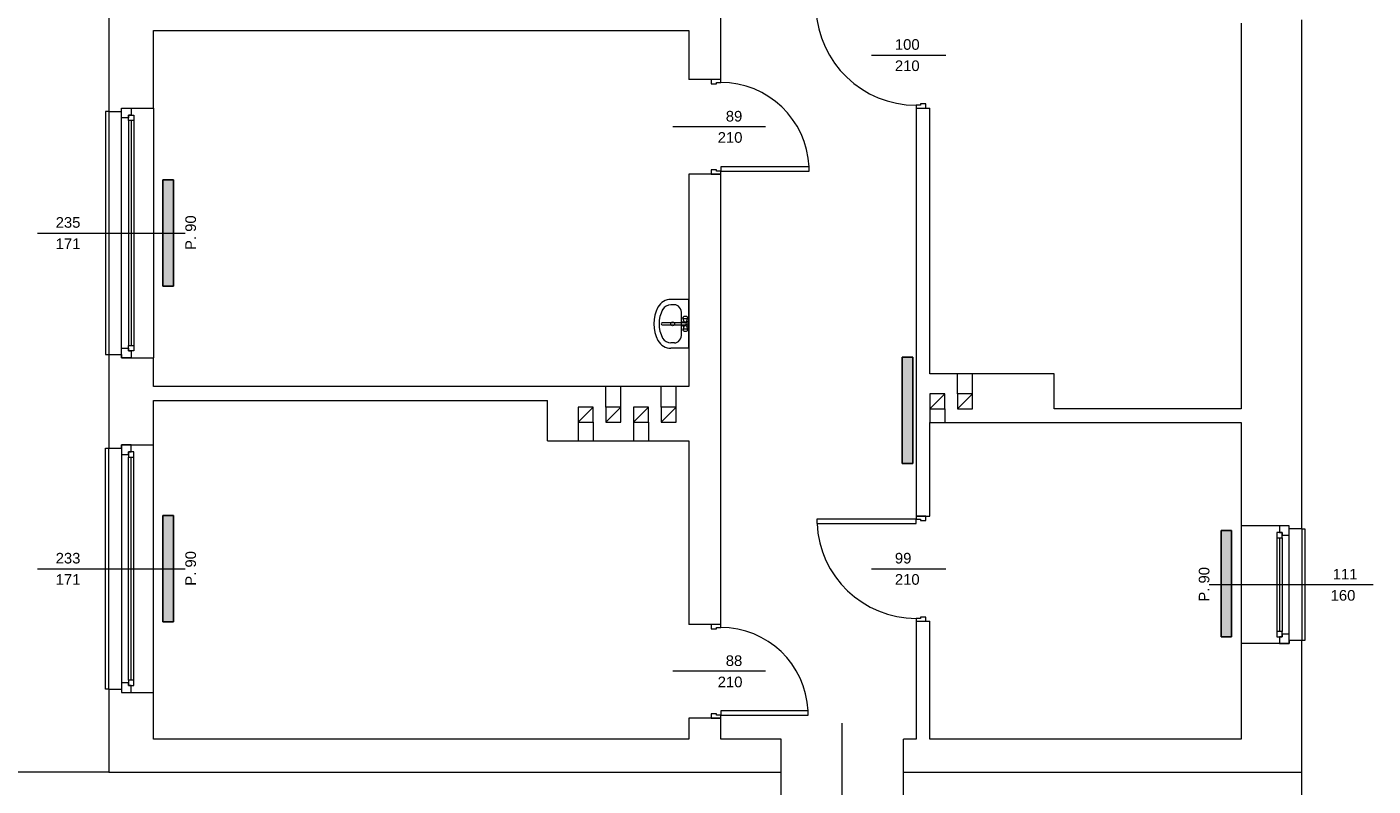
# Model space of a CAD drawing. Header units: millimetres. Extents: x 12683 to 90307, y 30842 to 62253.
# Tile 44 of 152: x 51582 to 52850, y 35963 to 36677. Entities that reach past the tile are written whole.
import ezdxf

# ---------------------------------------------------------------- set-up
doc = ezdxf.new("R2010")
doc.units = ezdxf.units.MM
doc.header["$LTSCALE"] = 0.6
for name, color, linetype, lineweight in [('zzz_podklady_drzwi_opisy', 252, 'Continuous', 15), ('zzz_podklady_okna_opisy', 252, 'Continuous', 15), ('zzz_podklady_sciany', 252, 'Continuous', 15)]:
    doc.layers.add(name, color=color, linetype=linetype, lineweight=lineweight)
doc.layers.add('zzz_podklady_grzejniki_ist', color=252, linetype='Continuous')
doc.styles.add('GENERATED_STYLE_1', font='ARIAL.TTF')

msp = doc.modelspace()

# ---------------------------------------------------------------- hatches: boundary and pattern name
at = {"layer": 'zzz_podklady_grzejniki_ist'}
for points in [[(51710.5, 36433.2), (51720.5, 36433.2), (51720.5, 36533.2), (51710.5, 36533.2)], [(52406.4, 36266.4), (52416.4, 36266.4), (52416.4, 36366.4), (52406.4, 36366.4)], [(51710.5, 36117.2), (51720.5, 36117.2), (51720.5, 36217.2), (51710.5, 36217.2)], [(52706.5, 36103.2), (52716.5, 36103.2), (52716.5, 36203.2), (52706.5, 36203.2)]]:
    msp.add_hatch(color=256, dxfattribs=at).paths.add_polyline_path(points, flags=0)

# ---------------------------------------------------------------- linework, layer by layer
at = {"layer": 'zzz_podklady_drzwi_opisy'}
for p, q in [((52377.4, 36650.7), (52447.5, 36650.7)), ((52235.5, 36627.7), (52226.5, 36627.7)), ((52226.5, 36627.7), (52226.5, 36623.7)), ((52235.5, 36627.7), (52226.5, 36627.7)), ((52235.5, 36627.7), (52226.5, 36627.7)), ((52226.5, 36623.7), (52231.5, 36623.7)), ((52231.5, 36623.7), (52231.5, 36624.9)), ((52231.5, 36624.9), (52235.5, 36624.9)), ((52235.5, 36624.9), (52235.5, 36627.7)), ((52423.5, 36603.5), (52419.5, 36603.5)), ((52419.5, 36603.5), (52419.5, 36600.7)), ((52419.5, 36600.7), (52428.5, 36600.7)), ((52419.5, 36600.7), (52428.5, 36600.7)), ((52419.5, 36600.7), (52428.5, 36600.7)), ((52428.5, 36604.7), (52423.5, 36604.7)), ((52423.5, 36604.7), (52423.5, 36603.5)), ((52428.5, 36600.7), (52428.5, 36604.7)), ((52277.6, 36583.2), (52190.5, 36583.2)), ((52231.5, 36542.7), (52226.5, 36542.7)), ((52226.5, 36542.7), (52226.5, 36538.7)), ((52235.5, 36538.7), (52226.5, 36538.7)), ((52226.5, 36538.7), (52235.5, 36538.7)), ((52235.5, 36538.7), (52226.5, 36538.7)), ((52231.5, 36541.5), (52231.5, 36542.7)), ((52235.5, 36541.5), (52231.5, 36541.5)), ((52318.9, 36545.5), (52235.5, 36545.5)), ((52235.5, 36545.5), (52235.5, 36541.5)), ((52235.5, 36538.7), (52235.5, 36541.5)), ((52235.5, 36541.5), (52318.9, 36541.5)), ((52318.9, 36541.5), (52318.9, 36545.5)), ((52419.5, 36213.9), (52326.1, 36213.9)), ((52326.1, 36213.9), (52326.1, 36209.9)), ((52326.1, 36209.9), (52419.5, 36209.9)), ((52419.5, 36216.7), (52428.5, 36216.7)), ((52419.5, 36216.7), (52419.5, 36213.9)), ((52428.5, 36216.7), (52419.5, 36216.7)), ((52419.5, 36216.7), (52428.5, 36216.7)), ((52419.5, 36213.9), (52423.5, 36213.9)), ((52419.5, 36209.9), (52419.5, 36213.9)), ((52423.5, 36213.9), (52423.5, 36212.7)), ((52423.5, 36212.7), (52428.5, 36212.7)), ((52428.5, 36212.7), (52428.5, 36216.7)), ((52377.4, 36167.2), (52447.5, 36167.2)), ((52423.5, 36120.5), (52419.5, 36120.5)), ((52419.5, 36120.5), (52419.5, 36117.7)), ((52419.5, 36117.7), (52428.5, 36117.7)), ((52419.5, 36117.7), (52428.5, 36117.7)), ((52419.5, 36117.7), (52428.5, 36117.7)), ((52428.5, 36121.7), (52423.5, 36121.7)), ((52423.5, 36121.7), (52423.5, 36120.5)), ((52428.5, 36117.7), (52428.5, 36121.7)), ((52235.5, 36114.7), (52226.5, 36114.7)), ((52226.5, 36114.7), (52226.5, 36110.7)), ((52235.5, 36114.7), (52226.5, 36114.7)), ((52235.5, 36114.7), (52226.5, 36114.7)), ((52226.5, 36110.7), (52231.5, 36110.7)), ((52231.5, 36110.7), (52231.5, 36111.9)), ((52231.5, 36111.9), (52235.5, 36111.9)), ((52235.5, 36111.9), (52235.5, 36114.7)), ((52277.6, 36070.7), (52190.5, 36070.7)), ((52231.5, 36030.7), (52226.5, 36030.7)), ((52226.5, 36030.7), (52226.5, 36026.7)), ((52231.5, 36029.5), (52231.5, 36030.7)), ((52235.5, 36029.5), (52231.5, 36029.5)), ((52317.9, 36033.5), (52235.5, 36033.5)), ((52235.5, 36033.5), (52235.5, 36029.5)), ((52235.5, 36026.7), (52235.5, 36029.5)), ((52235.5, 36029.5), (52317.9, 36029.5)), ((52317.9, 36029.5), (52317.9, 36033.5)), ((52235.5, 36026.7), (52226.5, 36026.7)), ((52226.5, 36026.7), (52235.5, 36026.7)), ((52235.5, 36026.7), (52226.5, 36026.7)), ((52350, 35893.5), (52350, 36021.7))]:
    msp.add_line(p, q, dxfattribs=at)
for centre, radius, start, end in [((52419.5, 36697.9), 94.4, 182.4285, 270), ((52235.5, 36541.5), 83.4, 2.7491, 90), ((52419.5, 36213.9), 93.4, 182.4545, 270), ((52235.5, 36029.5), 82.4, 2.7824, 90)]:
    msp.add_arc(centre, radius, start, end, dxfattribs=at)
at = {"layer": 'zzz_podklady_grzejniki_ist'}
for p, q in [((51710.5, 36533.2), (51720.5, 36533.2)), ((51710.5, 36533.2), (51710.5, 36433.2)), ((51720.5, 36533.2), (51720.5, 36433.2)), ((51720.5, 36433.2), (51710.5, 36433.2)), ((52406.4, 36366.4), (52416.4, 36366.4)), ((52406.4, 36366.4), (52406.4, 36266.4)), ((52416.4, 36366.4), (52416.4, 36266.4)), ((52416.4, 36266.4), (52406.4, 36266.4)), ((51710.5, 36217.2), (51720.5, 36217.2)), ((51710.5, 36217.2), (51710.5, 36117.2)), ((51720.5, 36217.2), (51720.5, 36117.2)), ((52706.5, 36203.2), (52716.5, 36203.2)), ((52706.5, 36203.2), (52706.5, 36103.2)), ((52716.5, 36203.2), (52716.5, 36103.2)), ((51720.5, 36117.2), (51710.5, 36117.2)), ((52716.5, 36103.2), (52706.5, 36103.2))]:
    msp.add_line(p, q, dxfattribs=at)
at = {"layer": 'zzz_podklady_sciany'}
for p, q in [((51659.5, 36747.7), (51659.5, 36597.7)), ((52235.5, 36627.7), (52235.5, 36699.7)), ((51701.5, 36600.7), (51701.5, 36673.7)), ((51701.5, 36673.7), (52205.5, 36673.7)), ((52205.5, 36673.7), (52205.5, 36627.7)), ((52725.5, 36680.7), (52725.5, 36317.7)), ((52782.5, 36204.7), (52782.5, 36683.7)), ((52235.5, 36627.7), (52205.5, 36627.7)), ((51659.5, 36597.7), (51656.5, 36597.7)), ((51656.5, 36597.7), (51656.5, 36368.7)), ((51659.5, 36597.7), (51671.5, 36597.7)), ((51659.5, 36597.7), (51659.5, 36368.7)), ((51671.5, 36597.7), (51671.5, 36600.7)), ((51671.5, 36600.7), (51680.5, 36600.7)), ((51671.5, 36600.7), (51680.5, 36600.7)), ((51671.5, 36600.7), (51680.5, 36600.7)), ((51680.5, 36600.7), (51701.5, 36600.7)), ((51701.5, 36600.7), (51701.5, 36365.7)), ((51701.5, 36600.7), (51701.5, 36365.7)), ((52419.5, 36600.7), (52432.5, 36600.7)), ((52419.5, 36600.7), (52419.5, 36216.7)), ((52432.5, 36350.7), (52432.5, 36600.7)), ((52235.5, 36538.7), (52205.5, 36538.7)), ((52205.5, 36538.7), (52205.5, 36338.7)), ((52235.5, 36114.7), (52235.5, 36538.7)), ((52205.5, 36420.7), (52188.7, 36420.7)), ((52205.5, 36374.7), (52205.5, 36420.7)), ((52192.1, 36415.7), (52188.7, 36415.7)), ((52202.4, 36398.5), (52180.3, 36398.5)), ((52180.3, 36396.9), (52202.4, 36396.9)), ((52198.7, 36406.8), (52198.7, 36406.8)), ((52198.7, 36388.6), (52198.7, 36406.8)), ((52200, 36403.8), (52199.8, 36403.5)), ((52199.8, 36403.5), (52200, 36403.2)), ((52201, 36399.7), (52199.8, 36403.5)), ((52201, 36395.7), (52199.8, 36392)), ((52200, 36403.8), (52200.4, 36404.3)), ((52200, 36403.2), (52200.4, 36403)), ((52200.7, 36404.5), (52200.4, 36404.3)), ((52200.4, 36403), (52201, 36402.8)), ((52201.2, 36404.7), (52200.7, 36404.5)), ((52201, 36402.8), (52201.8, 36402.7)), ((52201.9, 36404.7), (52201.2, 36404.7)), ((52201.8, 36402.7), (52202.7, 36402.7)), ((52202.6, 36404.7), (52201.9, 36404.7)), ((52203.2, 36404.7), (52202.6, 36404.7)), ((52202.7, 36402.7), (52203.4, 36402.8)), ((52203.8, 36404.5), (52203.2, 36404.7)), ((52203.4, 36399.7), (52204.6, 36403.5)), ((52203.4, 36402.8), (52204.1, 36403)), ((52203.4, 36395.7), (52204.6, 36392)), ((52204.1, 36404.3), (52203.8, 36404.5)), ((52204.5, 36403.8), (52204.1, 36404.3)), ((52204.1, 36403), (52204.5, 36403.2)), ((52204.6, 36403.5), (52204.5, 36403.8)), ((52204.5, 36403.2), (52204.6, 36403.5)), ((52200, 36392.3), (52199.8, 36392)), ((52199.8, 36392), (52200, 36391.7)), ((52200.4, 36392.5), (52200, 36392.3)), ((52200, 36391.7), (52200.4, 36391.2)), ((52201, 36392.7), (52200.4, 36392.5)), ((52200.4, 36391.2), (52200.7, 36391)), ((52200.7, 36391), (52201.2, 36390.8)), ((52201.8, 36392.8), (52201, 36392.7)), ((52201.2, 36390.8), (52201.9, 36390.7)), ((52202.7, 36392.8), (52201.8, 36392.8)), ((52201.9, 36390.7), (52202.6, 36390.7)), ((52202.6, 36390.7), (52203.2, 36390.8)), ((52203.4, 36392.7), (52202.7, 36392.8)), ((52203.2, 36390.8), (52203.8, 36391)), ((52204.1, 36392.5), (52203.4, 36392.7)), ((52203.8, 36391), (52204.1, 36391.2)), ((52204.5, 36392.3), (52204.1, 36392.5)), ((52204.5, 36391.7), (52204.1, 36391.2)), ((52204.6, 36392), (52204.5, 36392.3)), ((52204.5, 36391.7), (52204.6, 36392)), ((52192.1, 36379.7), (52188.7, 36379.7)), ((52205.5, 36374.7), (52188.7, 36374.7)), ((51656.5, 36368.7), (51659.5, 36368.7)), ((51659.5, 36368.7), (51671.5, 36368.7)), ((51659.5, 36368.7), (51659.5, 36280.7)), ((51671.5, 36368.7), (51671.5, 36365.7)), ((51671.5, 36365.7), (51680.5, 36365.7)), ((51680.5, 36365.7), (51671.5, 36365.7)), ((51671.5, 36365.7), (51680.5, 36365.7)), ((51680.5, 36365.7), (51701.5, 36365.7)), ((51701.5, 36338.7), (51701.5, 36365.7)), ((52549.5, 36350.7), (52432.5, 36350.7)), ((52458.5, 36331.7), (52458.5, 36350.7)), ((52472.5, 36331.7), (52472.5, 36350.7)), ((52549.5, 36317.7), (52549.5, 36350.7)), ((52072.5, 36338.7), (51701.5, 36338.7)), ((52205.5, 36338.7), (52072.5, 36338.7)), ((52127.5, 36319.2), (52127.5, 36338.7)), ((52141.5, 36319.2), (52141.5, 36338.7)), ((52179.5, 36319.2), (52179.5, 36338.7)), ((52193.5, 36319.2), (52193.5, 36338.7)), ((52446.5, 36331.7), (52432.5, 36317.7)), ((52472.5, 36331.7), (52458.5, 36317.7)), ((51701.5, 36283.7), (51701.5, 36325.7)), ((51701.5, 36325.7), (52072.5, 36325.7)), ((52072.5, 36287.7), (52072.5, 36325.7)), ((52101.5, 36305.2), (52115.5, 36319.2)), ((52141.5, 36319.2), (52127.5, 36305.2)), ((52153.5, 36305.2), (52167.5, 36319.2)), ((52193.5, 36319.2), (52179.5, 36305.2)), ((52432.5, 36317.7), (52432.5, 36304.7)), ((52446.5, 36317.7), (52446.5, 36304.7)), ((52725.5, 36317.7), (52549.5, 36317.7)), ((52101.5, 36305.2), (52101.5, 36287.7)), ((52115.5, 36305.2), (52115.5, 36287.7)), ((52153.5, 36305.2), (52153.5, 36287.7)), ((52167.5, 36305.2), (52167.5, 36287.7)), ((52432.5, 36216.7), (52432.5, 36304.7)), ((52432.5, 36304.7), (52549.5, 36304.7)), ((52549.5, 36304.7), (52725.5, 36304.7)), ((52725.5, 36304.7), (52725.5, 36207.7)), ((51656.5, 36053.7), (51656.5, 36280.7)), ((51656.5, 36280.7), (51659.5, 36280.7)), ((51659.5, 36280.7), (51671.5, 36280.7)), ((51659.5, 36053.7), (51659.5, 36280.7)), ((51671.5, 36280.7), (51671.5, 36283.7)), ((51671.5, 36283.7), (51680.5, 36283.7)), ((51680.5, 36283.7), (51671.5, 36283.7)), ((51671.5, 36283.7), (51680.5, 36283.7)), ((51680.5, 36283.7), (51701.5, 36283.7)), ((51701.5, 36050.7), (51701.5, 36283.7)), ((51701.5, 36050.7), (51701.5, 36283.7)), ((52072.5, 36287.7), (52205.5, 36287.7)), ((52205.5, 36287.7), (52205.5, 36114.7)), ((52419.5, 36216.7), (52432.5, 36216.7)), ((52761.5, 36207.7), (52725.5, 36207.7)), ((52725.5, 36207.7), (52725.5, 36096.7)), ((52725.5, 36207.7), (52725.5, 36096.7)), ((52770.5, 36207.7), (52761.5, 36207.7)), ((52770.5, 36207.7), (52761.5, 36207.7)), ((52770.5, 36207.7), (52761.5, 36207.7)), ((52770.5, 36204.7), (52770.5, 36207.7)), ((52782.5, 36204.7), (52770.5, 36204.7)), ((52782.5, 36204.7), (52782.5, 36099.7)), ((52782.5, 36204.7), (52785.5, 36204.7)), ((52785.5, 36204.7), (52785.5, 36099.7)), ((52419.5, 36117.7), (52432.5, 36117.7)), ((52419.5, 36117.7), (52419.5, 36006.7)), ((52432.5, 36006.7), (52432.5, 36117.7)), ((52235.5, 36114.7), (52205.5, 36114.7)), ((52761.5, 36096.7), (52725.5, 36096.7)), ((52725.5, 36096.7), (52725.5, 36006.7)), ((52770.5, 36096.7), (52761.5, 36096.7)), ((52761.5, 36096.7), (52770.5, 36096.7)), ((52770.5, 36096.7), (52761.5, 36096.7)), ((52782.5, 36099.7), (52770.5, 36099.7)), ((52770.5, 36099.7), (52770.5, 36096.7)), ((52782.5, 35935.7), (52782.5, 36099.7)), ((52785.5, 36099.7), (52782.5, 36099.7)), ((51659.5, 36053.7), (51656.5, 36053.7)), ((51659.5, 36053.7), (51671.5, 36053.7)), ((51659.5, 36053.7), (51659.5, 35975.7)), ((51671.5, 36053.7), (51671.5, 36050.7)), ((51671.5, 36050.7), (51680.5, 36050.7)), ((51671.5, 36050.7), (51680.5, 36050.7)), ((51671.5, 36050.7), (51680.5, 36050.7)), ((51680.5, 36050.7), (51701.5, 36050.7)), ((51701.5, 36006.7), (51701.5, 36050.7)), ((52235.5, 36026.7), (52205.5, 36026.7)), ((52205.5, 36026.7), (52205.5, 36006.7)), ((52235.5, 36006.7), (52235.5, 36026.7)), ((52205.5, 36006.7), (51701.5, 36006.7)), ((52292.5, 36006.7), (52235.5, 36006.7)), ((52292.5, 35935.7), (52292.5, 36006.7)), ((52407.5, 35935.7), (52407.5, 36006.7)), ((52419.5, 36006.7), (52407.5, 36006.7)), ((52725.5, 36006.7), (52432.5, 36006.7)), ((51659.5, 35975.7), (51569.5, 35975.7)), ((51659.5, 35975.7), (52292.5, 35975.7)), ((52407.5, 35975.7), (52782.5, 35975.7))]:
    msp.add_line(p, q, dxfattribs=at)
at = {"layer": 'zzz_podklady_sciany', "flags": 128}
for points in [[(52446.5, 36331.7), (52432.5, 36331.7), (52432.5, 36317.7), (52446.5, 36317.7)], [(52472.5, 36331.7), (52458.5, 36331.7), (52458.5, 36317.7), (52472.5, 36317.7)], [(52101.5, 36305.2), (52115.5, 36305.2), (52115.5, 36319.2), (52101.5, 36319.2)], [(52141.5, 36319.2), (52127.5, 36319.2), (52127.5, 36305.2), (52141.5, 36305.2)], [(52153.5, 36305.2), (52167.5, 36305.2), (52167.5, 36319.2), (52153.5, 36319.2)], [(52193.5, 36319.2), (52179.5, 36319.2), (52179.5, 36305.2), (52193.5, 36305.2)]]:
    msp.add_lwpolyline(points, close=True, dxfattribs=at)
at = {"layer": 'zzz_podklady_sciany'}
msp.add_circle((52190.3, 36397.7), 1.75, dxfattribs=at)
for centre, radius, start, end in [((52188.7, 36406.8), 13.9, 90, 151.5254), ((52205.5, 36397.7), 33, 151.5254, 208.4746), ((52205.5, 36397.7), 28, 151.5254, 208.4746), ((52188.7, 36406.8), 8.89, 90, 151.5254), ((52180.3, 36397.7), 0.788, 90, 270), ((52202.2, 36397.7), 3, 117.9765, 164.7747), ((52202.2, 36397.7), 3, 195.2253, 242.0235), ((52202.2, 36397.7), 1.68, 208.0549, 151.9451), ((52202.2, 36397.7), 0.8, 280, 80), ((52202.2, 36397.7), 3, 297.9765, 62.0235), ((52188.7, 36388.6), 13.9, 208.4746, 270), ((52188.7, 36388.6), 8.89, 208.4746, 270)]:
    msp.add_arc(centre, radius, start, end, dxfattribs=at)
for centre, major_axis, start_param, end_param in [((52192.1, 36406.8), (0, -8.89), 1.570796, 3.141593), ((52192.1, 36388.6), (0, 8.89), 3.141593, 4.712389)]:
    msp.add_ellipse(centre, major_axis=major_axis, ratio=0.750558, start_param=start_param, end_param=end_param, dxfattribs=at)

# ---------------------------------------------------------------- texts
at = {"layer": 'zzz_podklady_drzwi_opisy', "char_height": 10, "attachment_point": 7, "style": 'GENERATED_STYLE_1'}
for s, insert in [('{100}', (52399.5, 36655.5)), ('{210}', (52399.5, 36635.5)), ('{89}', (52240.3, 36588)), ('{210}', (52232.7, 36568)), ('{99}', (52399.5, 36172)), ('{210}', (52399.5, 36152)), ('{88}', (52240.3, 36075.5)), ('{210}', (52232.7, 36055.5))]:
    msp.add_mtext(s, dxfattribs=dict(at, insert=insert))
at = {"layer": 'zzz_podklady_okna_opisy', "char_height": 10, "attachment_point": 7, "style": 'GENERATED_STYLE_1'}
for s, insert in [('{235}', (51609.5, 36488)), ('{171}', (51609.5, 36468.1)), ('{233}', (51609.5, 36172)), ('{111}', (52811.7, 36157.1)), ('{171}', (51609.5, 36152.1)), ('{160}', (52809.7, 36137))]:
    msp.add_mtext(s, dxfattribs=dict(at, insert=insert))
at = {"layer": 'zzz_podklady_okna_opisy', "char_height": 10, "attachment_point": 7, "rotation": 90, "style": 'GENERATED_STYLE_1'}
for insert in [(51741.7, 36467.2), (51741.7, 36151.2), (52695.7, 36136.2)]:
    msp.add_mtext('{P. 90}', dxfattribs=dict(at, insert=insert))

# ---------------------------------------------------------------- next in the draw order: wipeouts: each hides what was drawn before it
at = {"ltscale": 8598.409227}
msp.add_wipeout([(51683, 36377.2), (51678, 36377.2), (51678, 36374.7), (51671.5, 36374.7), (51671.5, 36591.7), (51678, 36591.7), (51678, 36589.2), (51683, 36589.2)], dxfattribs=at).dxf.layer = 'zzz_podklady_sciany'
at = {"ltscale": 8518.601926}
msp.add_wipeout([(51683, 36272.2), (51678, 36272.2), (51678, 36274.7), (51671.5, 36274.7), (51671.5, 36059.7), (51678, 36059.7), (51678, 36062.2), (51683, 36062.2)], dxfattribs=at).dxf.layer = 'zzz_podklady_sciany'
at = {"ltscale": 3666.392811}
msp.add_wipeout([(52759, 36108.2), (52764, 36108.2), (52764, 36105.7), (52770.5, 36105.7), (52770.5, 36198.7), (52764, 36198.7), (52764, 36196.2), (52759, 36196.2)], dxfattribs=at).dxf.layer = 'zzz_podklady_sciany'

# ---------------------------------------------------------------- next in the draw order: linework, layer by layer
at = {"layer": 'zzz_podklady_okna_opisy'}
for p, q in [((51592.4, 36483.2), (51731.5, 36483.2)), ((51592.4, 36167.2), (51731.5, 36167.2)), ((52849.6, 36152.2), (52695.5, 36152.2))]:
    msp.add_line(p, q, dxfattribs=at)
at = {"layer": 'zzz_podklady_sciany'}
for p, q in [((51671.5, 36591.7), (51671.5, 36600.7)), ((51671.5, 36597.7), (51671.5, 36600.7)), ((51680.5, 36600.7), (51680.5, 36594.2)), ((51678, 36591.7), (51671.5, 36591.7)), ((51671.5, 36374.7), (51671.5, 36591.7)), ((51680.5, 36594.2), (51678, 36594.2)), ((51678, 36594.2), (51678, 36591.7)), ((51678, 36589.2), (51678, 36594.2)), ((51678, 36594.2), (51683, 36594.2)), ((51678, 36589.2), (51678, 36377.2)), ((51683, 36589.2), (51678, 36589.2)), ((51680.5, 36589.2), (51680.5, 36377.2)), ((51683, 36594.2), (51683, 36589.2)), ((51683, 36589.2), (51683, 36377.2)), ((51683, 36589.2), (51683, 36377.2)), ((51671.5, 36365.7), (51671.5, 36374.7)), ((51671.5, 36374.7), (51678, 36374.7)), ((51678, 36372.2), (51678, 36377.2)), ((51678, 36377.2), (51683, 36377.2)), ((51678, 36374.7), (51678, 36372.2)), ((51678, 36372.2), (51680.5, 36372.2)), ((51683, 36372.2), (51678, 36372.2)), ((51680.5, 36372.2), (51680.5, 36365.7)), ((51683, 36377.2), (51683, 36372.2)), ((51671.5, 36368.7), (51671.5, 36365.7)), ((51671.5, 36283.7), (51671.5, 36274.7)), ((51671.5, 36280.7), (51671.5, 36283.7)), ((51680.5, 36277.2), (51680.5, 36283.7)), ((51671.5, 36274.7), (51678, 36274.7)), ((51671.5, 36274.7), (51671.5, 36059.7)), ((51678, 36274.7), (51678, 36277.2)), ((51678, 36277.2), (51680.5, 36277.2)), ((51678, 36277.2), (51678, 36272.2)), ((51683, 36277.2), (51678, 36277.2)), ((51678, 36062.2), (51678, 36272.2)), ((51678, 36272.2), (51683, 36272.2)), ((51680.5, 36062.2), (51680.5, 36272.2)), ((51683, 36272.2), (51683, 36277.2)), ((51683, 36062.2), (51683, 36272.2)), ((51683, 36062.2), (51683, 36272.2)), ((52761.5, 36207.7), (52761.5, 36201.2)), ((52770.5, 36198.7), (52770.5, 36207.7)), ((52770.5, 36204.7), (52770.5, 36207.7)), ((52759, 36201.2), (52759, 36196.2)), ((52764, 36201.2), (52759, 36201.2)), ((52759, 36196.2), (52759, 36108.2)), ((52759, 36196.2), (52759, 36108.2)), ((52759, 36196.2), (52764, 36196.2)), ((52761.5, 36201.2), (52764, 36201.2)), ((52761.5, 36196.2), (52761.5, 36108.2)), ((52764, 36201.2), (52764, 36198.7)), ((52764, 36196.2), (52764, 36201.2)), ((52764, 36198.7), (52770.5, 36198.7)), ((52764, 36196.2), (52764, 36108.2)), ((52770.5, 36105.7), (52770.5, 36198.7)), ((52764, 36108.2), (52759, 36108.2)), ((52759, 36108.2), (52759, 36103.2)), ((52759, 36103.2), (52764, 36103.2)), ((52764, 36103.2), (52761.5, 36103.2)), ((52761.5, 36103.2), (52761.5, 36096.7)), ((52764, 36103.2), (52764, 36108.2)), ((52770.5, 36105.7), (52764, 36105.7)), ((52764, 36105.7), (52764, 36103.2)), ((52770.5, 36096.7), (52770.5, 36105.7)), ((52770.5, 36099.7), (52770.5, 36096.7)), ((51678, 36059.7), (51671.5, 36059.7)), ((51671.5, 36059.7), (51671.5, 36050.7)), ((51671.5, 36053.7), (51671.5, 36050.7)), ((51683, 36062.2), (51678, 36062.2)), ((51678, 36062.2), (51678, 36057.2)), ((51678, 36057.2), (51678, 36059.7)), ((51680.5, 36057.2), (51678, 36057.2)), ((51678, 36057.2), (51683, 36057.2)), ((51680.5, 36050.7), (51680.5, 36057.2)), ((51683, 36057.2), (51683, 36062.2))]:
    msp.add_line(p, q, dxfattribs=at)

doc.saveas('drawing.dxf')
